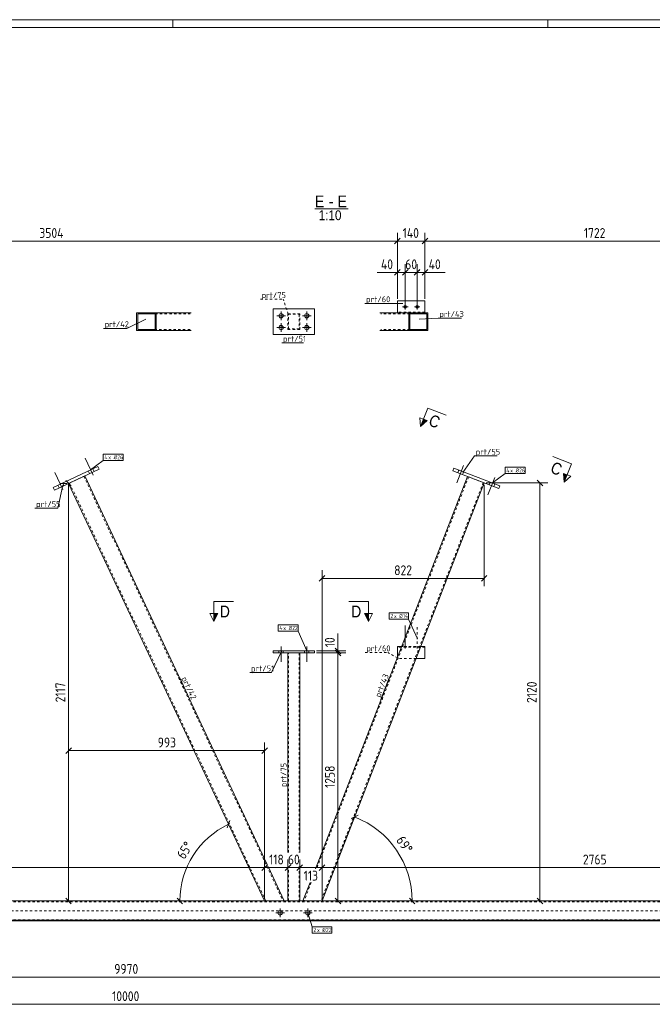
# Model space of a CAD drawing. Header units: millimetres. Extents: x 1 to 1188, y 1 to 840.
# Tile 5 of 6: x 540 to 861, y 341 to 840. Entities that reach past the tile are written whole.
import ezdxf

# ---------------------------------------------------------------- set-up
doc = ezdxf.new("R2010")
doc.units = ezdxf.units.MM
doc.header["$LTSCALE"] = 0.6
doc.linetypes.add('XKITLINE00', pattern=[0])
doc.linetypes.add('XKITLINE02', pattern=[4, 2, -2])
for name, color, linetype, lineweight in [('Bolt', 7, 'Continuous', 0), ('BoltMark', 3, 'Continuous', 0), ('DrawingSheet', 5, 'Continuous', 0), ('OtherObjectType', 1, 'Continuous', 0), ('Part', 2, 'Continuous', 0), ('PartMark', 3, 'Continuous', 0), ('Section', 6, 'Continuous', 0), ('Z-DIMENSIONS', 1, 'Continuous', 0)]:
    doc.layers.add(name, color=color, linetype=linetype, lineweight=lineweight)
doc.styles.add('ARIAL', font='ARIAL.TTF')
doc.styles.add('ISOCPEUR', font='ISOCPEUR.TTF')

msp = doc.modelspace()

# ---------------------------------------------------------------- hatches: boundary and pattern name
at = {"layer": 'Section'}
for points in [[(746.91, 636.75), (743.59, 633.74), (745.04, 637.47)], [(817.82, 609.25), (816.37, 605.52), (815.95, 609.97)], [(640.76, 538.97), (638.76, 534.97), (638.76, 538.97)], [(717.12, 538.97), (717.12, 534.97), (715.12, 538.97)]]:
    msp.add_hatch(color=6, dxfattribs=at).paths.add_polyline_path(points, flags=17)

# ---------------------------------------------------------------- linework, layer by layer
at = {"layer": 'Bolt', "color": 4, "linetype": 'XKITLINE00', "lineweight": 0}
for p, q in [((734.39, 694.42), (737.19, 694.42)), ((735.79, 695.82), (735.79, 693.02)), ((740.39, 694.42), (743.19, 694.42)), ((741.79, 695.82), (741.79, 693.02)), ((670.63, 689.92), (675.03, 689.92)), ((672.83, 687.72), (672.83, 692.12)), ((683.63, 689.92), (688.03, 689.92)), ((685.83, 687.72), (685.83, 692.12)), ((670.63, 683.92), (675.03, 683.92)), ((672.83, 681.72), (672.83, 686.12)), ((683.63, 683.92), (688.03, 683.92)), ((685.83, 681.72), (685.83, 686.12))]:
    msp.add_line(p, q, dxfattribs=at)
at = {"layer": 'Bolt', "color": 3, "linetype": 'XKITLINE00', "lineweight": 0}
for p, q in [((577.58, 609.09), (573.55, 617.69)), ((577.58, 609.09), (573.55, 617.69)), ((765.29, 614.06), (761.86, 605.21)), ((765.29, 614.06), (761.86, 605.21)), ((562.19, 601.87), (558.16, 610.47)), ((562.19, 601.87), (558.16, 610.47)), ((575.77, 609.89), (575.13, 611.25)), ((575.77, 609.89), (575.13, 611.25)), ((578.12, 611), (577.49, 612.36)), ((578.12, 611), (577.49, 612.36)), ((763, 611.74), (762.45, 610.34)), ((763, 611.74), (762.45, 610.34)), ((765.42, 610.8), (764.88, 609.4)), ((765.42, 610.8), (764.88, 609.4)), ((560.38, 602.67), (559.74, 604.03)), ((560.38, 602.67), (559.74, 604.03)), ((562.73, 603.78), (562.1, 605.14)), ((562.73, 603.78), (562.1, 605.14)), ((781.14, 607.92), (777.71, 599.06)), ((781.14, 607.92), (777.71, 599.06)), ((778.85, 605.59), (778.3, 604.19)), ((778.85, 605.59), (778.3, 604.19)), ((781.27, 604.65), (780.73, 603.25)), ((781.27, 604.65), (780.73, 603.25)), ((735.79, 521.15), (735.79, 532.9)), ((671.73, 519.97), (671.73, 518.97)), ((671.73, 519.97), (671.73, 518.97)), ((672.83, 522.22), (672.83, 514.47)), ((672.83, 522.22), (672.83, 514.47)), ((673.93, 519.97), (673.93, 518.97)), ((673.93, 519.97), (673.93, 518.97)), ((684.73, 519.97), (684.73, 518.97)), ((684.73, 519.97), (684.73, 518.97)), ((685.83, 522.22), (685.83, 514.47)), ((685.83, 522.22), (685.83, 514.47)), ((686.93, 519.97), (686.93, 518.97)), ((686.93, 519.97), (686.93, 518.97)), ((735.09, 521.9), (735.09, 522.2)), ((736.49, 521.9), (736.49, 522.2)), ((672.33, 384.99), (672.33, 389.39)), ((686.33, 384.99), (686.33, 389.39)), ((670.13, 387.19), (674.53, 387.19)), ((684.13, 387.19), (688.53, 387.19))]:
    msp.add_line(p, q, dxfattribs=at)
at = {"layer": 'Bolt', "color": 3, "linetype": 'XKITLINE02', "lineweight": 0}
for p, q in [((741.79, 521.15), (741.79, 532.9)), ((741.09, 521.9), (741.09, 522.2)), ((742.49, 521.9), (742.49, 522.2))]:
    msp.add_line(p, q, dxfattribs=at)
at = {"layer": 'Bolt', "color": 4, "linetype": 'XKITLINE00', "lineweight": 0}
for centre, radius in [((735.79, 694.42), 0.7), ((741.79, 694.42), 0.7), ((672.83, 689.92), 1.1), ((685.83, 689.92), 1.1), ((672.83, 683.92), 1.1), ((685.83, 683.92), 1.1)]:
    msp.add_circle(centre, radius, dxfattribs=at)
at = {"layer": 'Bolt', "color": 3, "linetype": 'XKITLINE00', "lineweight": 0}
for centre in [(672.33, 387.19), (686.33, 387.19)]:
    msp.add_circle(centre, 1.1, dxfattribs=at)
at = {"layer": 'BoltMark', "color": 7, "linetype": 'XKITLINE00', "lineweight": 0}
for p, q in [((582.67, 619.77), (592.81, 619.77)), ((582.67, 616.57), (582.67, 619.77)), ((592.81, 616.57), (592.81, 619.77)), ((576.31, 611.8), (582.67, 616.57)), ((582.67, 616.57), (592.81, 616.57)), ((780.06, 605.12), (786.42, 609.88)), ((786.42, 613.08), (796.56, 613.08)), ((786.42, 609.88), (786.42, 613.08)), ((786.42, 609.88), (796.56, 609.88)), ((796.56, 609.88), (796.56, 613.08)), ((727.67, 539.28), (737.46, 539.28)), ((727.67, 536.08), (727.67, 539.28)), ((737.46, 536.08), (737.46, 539.28)), ((727.67, 536.08), (737.46, 536.08)), ((741.96, 526.05), (737.46, 536.08)), ((671.37, 533.2), (681.5, 533.2)), ((671.37, 530), (671.37, 533.2)), ((671.37, 530), (681.5, 530)), ((681.5, 530), (681.5, 533.2)), ((685.83, 519.97), (681.5, 530)), ((686.33, 387.19), (688.66, 380.1)), ((688.66, 380.1), (698.62, 380.1)), ((688.66, 376.9), (688.66, 380.1)), ((698.62, 376.9), (698.62, 380.1)), ((688.66, 376.9), (698.62, 376.9))]:
    msp.add_line(p, q, dxfattribs=at)
at = {"layer": 'DrawingSheet', "color": 2, "linetype": 'XKITLINE00', "lineweight": 0}
for p, q in [((1188, 840), (1, 840)), ((618, 836), (618, 840)), ((808, 836), (808, 840))]:
    msp.add_line(p, q, dxfattribs=at)
at = {"layer": 'DrawingSheet', "color": 3, "linetype": 'XKITLINE00', "lineweight": 0}
msp.add_line((1184, 836), (5, 836), dxfattribs=at)
at = {"layer": 'OtherObjectType', "color": 6, "linetype": 'XKITLINE00', "lineweight": 0}
msp.add_line((689.92, 744.11), (706.86, 744.11), dxfattribs=at)
at = {"layer": 'Part', "color": 2, "linetype": 'XKITLINE00', "lineweight": 0}
for p, q in [((731.79, 697.42), (731.79, 691.42)), ((731.79, 697.42), (745.79, 697.42)), ((745.79, 697.42), (745.79, 691.42)), ((599.64, 682.42), (599.64, 691.42)), ((599.64, 691.42), (627.25, 691.42)), ((600.19, 682.92), (600.19, 690.92)), ((600.19, 690.92), (609.02, 690.92)), ((609.02, 682.92), (609.02, 690.92)), ((609.58, 682.42), (609.58, 691.42)), ((668.83, 680.42), (668.83, 693.42)), ((668.83, 693.42), (689.83, 693.42)), ((689.83, 693.42), (689.83, 680.42)), ((731.79, 691.42), (722.96, 691.42)), ((733.96, 691.42), (731.79, 691.42)), ((747.21, 691.42), (733.96, 691.42)), ((737.56, 682.42), (737.56, 691.42)), ((746.68, 690.92), (738.1, 690.92)), ((738.1, 690.92), (738.1, 682.92)), ((746.68, 682.92), (746.68, 690.92)), ((747.21, 691.42), (747.21, 682.42)), ((627.25, 682.42), (599.64, 682.42)), ((609.02, 682.92), (600.19, 682.92)), ((689.83, 680.42), (668.83, 680.42)), ((747.21, 682.42), (722.96, 682.42)), ((738.1, 682.92), (746.68, 682.92)), ((557.3, 602.89), (579.93, 613.5)), ((557.94, 601.53), (580.57, 612.15)), ((580.57, 612.15), (579.93, 613.5)), ((760.48, 612.71), (759.94, 611.31)), ((759.94, 611.31), (783.25, 602.28)), ((783.79, 603.67), (760.48, 612.71)), ((664.51, 393.19), (565.18, 604.93)), ((665.77, 411.71), (573.33, 608.75)), ((690.27, 409.53), (767.4, 608.42)), ((775.79, 605.17), (693.59, 393.19)), ((557.94, 601.53), (557.3, 602.89)), ((783.25, 602.28), (783.79, 603.67)), ((668.83, 518.97), (668.83, 519.97)), ((668.83, 519.97), (689.83, 519.97)), ((689.83, 519.97), (689.83, 518.97)), ((731.79, 522.2), (731.79, 516.59)), ((733.96, 522.2), (731.79, 522.2)), ((745.79, 522.2), (743.62, 522.2)), ((745.79, 522.2), (745.79, 516.2)), ((689.83, 518.97), (668.83, 518.97)), ((676.33, 417.73), (676.33, 518.97)), ((682.33, 417.73), (682.33, 518.97)), ((745.79, 516.2), (741.29, 516.2)), ((674.45, 393.19), (666.23, 410.73)), ((676.33, 393.19), (676.33, 410.73)), ((682.33, 393.19), (682.33, 410.73)), ((683.94, 393.19), (687.56, 402.53)), ((976.33, 393.19), (95.8, 393.19)), ((976.33, 383.19), (95.8, 383.19))]:
    msp.add_line(p, q, dxfattribs=at)
at = {"layer": 'Part', "color": 7, "linetype": 'XKITLINE02', "lineweight": 0}
for p, q in [((609.02, 690.92), (626.7, 690.92)), ((682.33, 690.92), (676.33, 690.92)), ((676.33, 690.92), (676.33, 682.92)), ((676.63, 683.22), (676.63, 690.62)), ((676.63, 690.62), (682.03, 690.62)), ((682.03, 690.62), (682.03, 683.22)), ((682.33, 682.92), (682.33, 690.92)), ((738.1, 690.92), (723.49, 690.92)), ((745.79, 691.72), (731.79, 691.72)), ((733.96, 691.42), (731.79, 691.42)), ((745.79, 691.42), (733.96, 691.42)), ((626.7, 682.92), (609.02, 682.92)), ((676.33, 682.92), (682.33, 682.92)), ((682.03, 683.22), (676.63, 683.22)), ((738.1, 682.92), (723.49, 682.92)), ((573.33, 608.75), (565.18, 604.93)), ((665.06, 393.19), (565.63, 605.14)), ((572.87, 608.54), (673.9, 393.19)), ((767.86, 608.24), (690.81, 409.53)), ((775.32, 605.35), (693.06, 393.19)), ((767.4, 608.42), (775.79, 605.17)), ((745.79, 521.9), (731.79, 521.9)), ((743.62, 522.2), (733.96, 522.2)), ((676.33, 518.97), (682.33, 518.97)), ((676.63, 417.73), (676.63, 518.97)), ((682.03, 518.97), (682.03, 417.73)), ((731.79, 516.59), (731.79, 516.2)), ((741.29, 516.2), (731.79, 516.2)), ((676.63, 393.19), (676.63, 410.73)), ((682.03, 410.73), (682.03, 393.19)), ((688.1, 402.53), (684.48, 393.19)), ((1092.8, 392.79), (95.8, 392.79)), ((674.45, 393.19), (664.51, 393.19)), ((676.33, 393.19), (682.33, 393.19)), ((693.59, 393.19), (683.94, 393.19)), ((1086.76, 388.19), (101.76, 388.19)), ((1092.8, 383.59), (95.8, 383.59)), ((101.76, 383.49), (1086.76, 383.49)), ((1086.76, 383.19), (101.76, 383.19))]:
    msp.add_line(p, q, dxfattribs=at)
at = {"layer": 'PartMark', "color": 7, "linetype": 'XKITLINE02', "lineweight": 0}
for p, q in [((662.4, 698.27), (673.91, 698.27)), ((676.5, 690.71), (673.91, 698.27)), ((715.49, 519.16), (727.01, 519.16)), ((731.96, 516.31), (727.01, 519.16))]:
    msp.add_line(p, q, dxfattribs=at)
at = {"layer": 'PartMark', "color": 7, "linetype": 'XKITLINE00', "lineweight": 0}
for p, q in [((715.38, 696.16), (726.89, 696.16)), ((734.62, 696.19), (726.89, 696.16)), ((604.27, 688.19), (594.61, 683.5)), ((742.86, 688.18), (752.52, 688.67)), ((752.52, 688.67), (764.29, 688.67)), ((582.84, 683.5), (594.61, 683.5)), ((673.23, 676.12), (684.22, 676.12)), ((764.94, 610.51), (770.94, 618.8)), ((770.94, 618.8), (782.45, 618.8)), ((562.21, 604.07), (559.62, 592.31)), ((548.11, 592.31), (559.62, 592.31)), ((673.06, 519.74), (668.06, 508.98)), ((621.48, 506.34), (626.48, 495.69)), ((657.06, 508.98), (668.06, 508.98)), ((723.45, 495.36), (727.7, 506.33)), ((676.23, 450.33), (676.23, 461.84))]:
    msp.add_line(p, q, dxfattribs=at)
at = {"layer": 'Section', "color": 6, "linetype": 'XKITLINE00', "lineweight": 0}
for p, q in [((747.21, 643.06), (743.59, 633.74)), ((747.21, 643.06), (756.53, 639.45)), ((743.59, 633.74), (743.18, 638.19)), ((746.91, 636.75), (743.18, 638.19)), ((743.59, 633.74), (746.91, 636.75)), ((819.99, 614.84), (810.66, 618.46)), ((819.99, 614.84), (816.37, 605.52)), ((815.95, 609.97), (819.68, 608.53)), ((816.37, 605.52), (815.95, 609.97)), ((819.68, 608.53), (816.37, 605.52)), ((638.76, 544.97), (648.76, 544.97)), ((638.76, 544.97), (638.76, 534.97)), ((717.12, 544.97), (707.12, 544.97)), ((717.12, 544.97), (717.12, 534.97)), ((638.76, 534.97), (636.76, 538.97)), ((640.76, 538.97), (636.76, 538.97)), ((638.76, 534.97), (640.76, 538.97)), ((715.12, 538.97), (719.12, 538.97)), ((717.12, 534.97), (715.12, 538.97)), ((719.12, 538.97), (717.12, 534.97))]:
    msp.add_line(p, q, dxfattribs=at)
at = {"layer": 'Z-DIMENSIONS', "color": 7, "linetype": 'XKITLINE00', "lineweight": 0}
for p, q in [((733.2, 729.18), (730.37, 726.35)), ((733.2, 729.18), (730.37, 726.35)), ((731.79, 698.42), (731.79, 731.86)), ((731.79, 698.42), (731.79, 731.86)), ((747.2, 729.18), (744.37, 726.35)), ((747.2, 729.18), (744.37, 726.35)), ((745.79, 698.42), (745.79, 731.86)), ((745.79, 698.42), (745.79, 731.86)), ((381.36, 727.76), (731.79, 727.76)), ((731.79, 727.76), (745.79, 727.76)), ((745.79, 727.76), (918.02, 727.76)), ((731.79, 698.42), (731.79, 715.98)), ((735.79, 695.42), (735.79, 715.98)), ((741.79, 695.42), (741.79, 715.98)), ((745.79, 698.42), (745.79, 715.98)), ((731.79, 711.88), (721.59, 711.88)), ((731.79, 711.88), (721.59, 711.88)), ((733.2, 713.3), (730.37, 710.47)), ((731.79, 711.88), (735.79, 711.88)), ((737.2, 713.3), (734.37, 710.47)), ((736.39, 712.48), (734.37, 710.47)), ((735.79, 695.42), (735.79, 712.48)), ((735.79, 711.88), (741.79, 711.88)), ((743.2, 713.3), (740.37, 710.47)), ((742.39, 712.48), (740.37, 710.47)), ((741.79, 695.42), (741.79, 712.48)), ((741.79, 711.88), (745.79, 711.88)), ((743.2, 713.3), (742.79, 712.89)), ((747.2, 713.3), (744.37, 710.47)), ((745.79, 711.88), (755.98, 711.88)), ((745.79, 711.88), (755.98, 711.88)), ((564.18, 604.93), (560.99, 604.93)), ((563.67, 606.34), (566.5, 603.51)), ((565.09, 393.19), (565.09, 604.93)), ((775.79, 604.17), (775.79, 552.76)), ((776.79, 605.17), (808.02, 605.17)), ((802.61, 606.58), (805.44, 603.75)), ((804.02, 393.19), (804.02, 605.17)), ((565.18, 603.93), (565.18, 465.45)), ((693.59, 394.19), (693.59, 560.86)), ((695.01, 558.17), (692.18, 555.34)), ((693.59, 556.76), (775.79, 556.76)), ((777.2, 558.17), (774.37, 555.34)), ((701.66, 519.97), (701.66, 528.88)), ((701.66, 519.97), (701.66, 528.88)), ((690.83, 519.97), (705.66, 519.97)), ((700.25, 521.39), (703.08, 518.56)), ((700.25, 520.39), (703.08, 517.56)), ((700.25, 520.39), (703.08, 517.56)), ((701.66, 518.97), (701.66, 519.97)), ((690.83, 518.97), (705.66, 518.97)), ((690.83, 518.97), (705.66, 518.97)), ((701.66, 393.19), (701.66, 518.97)), ((566.59, 470.86), (563.76, 468.03)), ((565.18, 469.45), (664.51, 469.45)), ((665.93, 470.86), (663.1, 468.03)), ((664.51, 394.19), (664.51, 473.55)), ((710.12, 435.81), (693.59, 393.19)), ((711.95, 436.62), (708.29, 435.01)), ((646.94, 433.99), (645.58, 430.23)), ((646.26, 432.11), (664.51, 393.19)), ((405.17, 410.13), (664.51, 410.13)), ((665.93, 411.54), (663.1, 408.72)), ((665.77, 411.39), (663.1, 408.72)), ((664.51, 394.19), (664.51, 414.23)), ((664.51, 394.19), (664.51, 414.23)), ((664.51, 410.13), (676.33, 410.13)), ((677.74, 411.54), (674.91, 408.72)), ((676.93, 410.73), (674.91, 408.72)), ((676.33, 394.19), (676.33, 414.23)), ((676.33, 394.19), (676.33, 410.73)), ((676.33, 410.13), (682.33, 410.13)), ((683.74, 411.54), (680.91, 408.72)), ((682.93, 410.73), (680.91, 408.72)), ((682.33, 394.19), (682.33, 414.23)), ((682.33, 394.19), (682.33, 410.73)), ((682.33, 410.13), (693.59, 410.13)), ((683.74, 411.54), (683.34, 411.14)), ((695.01, 411.54), (692.18, 408.72)), ((695.01, 411.54), (692.61, 409.15)), ((693.59, 394.19), (693.59, 414.23)), ((693.59, 394.19), (693.59, 414.13)), ((693.59, 410.13), (970.07, 410.13)), ((563.67, 394.61), (566.5, 391.78)), ((620.12, 394.61), (622.94, 391.78)), ((700.25, 394.61), (703.08, 391.78)), ((740.72, 391.78), (737.89, 394.61)), ((802.61, 394.61), (805.44, 391.78)), ((663.51, 393.19), (560.99, 393.19)), ((663.51, 393.19), (621.53, 393.19)), ((621.53, 393.19), (664.51, 393.19)), ((739.3, 393.19), (693.59, 393.19)), ((694.59, 393.19), (808.02, 393.19)), ((694.59, 393.19), (739.3, 393.19)), ((694.59, 393.19), (705.66, 393.19)), ((95.8, 354.65), (1092.8, 354.65)), ((94.3, 340.81), (1094.3, 340.81))]:
    msp.add_line(p, q, dxfattribs=at)
for centre, radius, start, end in [((693.59, 393.19), 45.71, 0, 68.8062), ((664.51, 393.19), 42.98, 115.1336, 180)]:
    msp.add_arc(centre, radius, start, end, dxfattribs=at)
at = {"layer": 'Z-DIMENSIONS', "color": 3}
for p in [(731.79, 727.76), (731.79, 727.76), (745.79, 727.76), (745.79, 727.76), (731.79, 711.88), (735.79, 711.88), (735.79, 711.88), (741.79, 711.88), (741.79, 711.88), (745.79, 711.88), (565.09, 604.93), (804.02, 605.17), (693.59, 556.76), (775.79, 556.76), (701.66, 519.97), (701.66, 518.97), (701.66, 518.97), (565.18, 469.45), (664.51, 469.45), (664.51, 410.13), (664.51, 410.13), (676.33, 410.13), (676.33, 410.13), (682.33, 410.13), (682.33, 410.13), (693.59, 410.13), (693.59, 410.13), (565.09, 393.19), (701.66, 393.19), (804.02, 393.19)]:
    msp.add_point(p, dxfattribs=at)
at = {"layer": 'Z-DIMENSIONS', "color": 7}
for p in [(710.12, 435.81), (646.26, 432.11), (621.53, 393.19), (739.3, 393.19)]:
    msp.add_point(p, dxfattribs=at)

# ---------------------------------------------------------------- texts
at = {"layer": 'BoltMark', "color": 3, "style": 'ISOCPEUR', "width": 0.85}
for s, p in [('4', (583.27, 617.17)), ('x Ø', (585.25, 617.17)), ('26', (589.8, 617.17)), ('4', (787.02, 610.48)), ('x Ø', (789, 610.48)), ('26', (793.55, 610.48)), ('2', (728.27, 536.68)), ('x Ø', (730.07, 536.68)), ('14', (734.62, 536.68)), ('4', (671.97, 530.6)), ('x Ø', (673.94, 530.6)), ('22', (678.5, 530.6)), ('2', (689.26, 377.5)), ('x Ø', (691.06, 377.5)), ('22', (695.61, 377.5))]:
    msp.add_text(s, height=2, dxfattribs=at).set_placement(p)
at = {"layer": 'OtherObjectType', "color": 6, "style": 'ARIAL', "width": 0.85}
for s, height, p in [('E', 6, (689.92, 744.86)), ('E', 6, (701.52, 744.86)), ('-', 6, (697.05, 744.86)), ('1:10', 5, (691.9, 738.36))]:
    msp.add_text(s, height=height, dxfattribs=at).set_placement(p)
at = {"layer": 'PartMark', "color": 3, "style": 'ISOCPEUR', "width": 0.85}
for s, p in [('prt/75', (663, 698.87)), ('prt/60', (715.98, 696.76)), ('prt/43', (753.12, 689.27)), ('prt/42', (583.44, 684.1)), ('prt/51', (673.83, 676.72)), ('prt/55', (771.54, 619.4)), ('prt/55', (548.71, 592.91)), ('prt/60', (716.09, 519.76)), ('prt/51', (657.66, 509.58))]:
    msp.add_text(s, height=3, dxfattribs=at).set_placement(p)
for s, rotation, p in [('prt/42', -64.8646, (622.28, 506.05)), ('prt/43', 68.8065, (723.1, 496.13)), ('prt/75', 90.0002, (675.63, 450.93))]:
    msp.add_text(s, height=3, rotation=rotation, dxfattribs=at).set_placement(p)
at = {"layer": 'Section', "color": 6, "style": 'ARIAL', "width": 0.85}
for p in [(747.12, 634.52), (808.91, 610.56)]:
    msp.add_text('C', height=6, rotation=-21.1937, dxfattribs=at).set_placement(p)
for p in [(641.76, 536.97), (708.34, 536.97)]:
    msp.add_text('D', height=6, dxfattribs=at).set_placement(p)
at = {"layer": 'Z-DIMENSIONS', "color": 3, "style": 'ISOCPEUR', "width": 0.85}
for s, p in [('3504', (550.34, 729.36)), ('140', (734.49, 729.36)), ('1722', (826.32, 729.36)), ('40', (723.47, 713.48)), ('60', (735.78, 713.48)), ('40', (747.66, 713.48)), ('822', (730.18, 558.36)), ('993', (610.33, 471.05)), ('118', (666.77, 411.73)), ('60', (676.32, 411.73)), ('2765', (825.82, 411.73)), ('113', (684.31, 403.53)), ('9970', (588.28, 356.25)), ('10000', (587.21, 342.41))]:
    msp.add_text(s, height=5, dxfattribs=at).set_placement(p)
for s, rotation, p in [('10', 90.0002, (700.06, 521.85)), ('2117', 90.0002, (563.49, 493.9)), ('2120', 90.0002, (802.42, 493.6)), ('1258', 90.0002, (700.06, 450.5)), ('69°', -55.5941, (730.94, 423.98)), ('65°', 57.5651, (623.82, 413.96))]:
    msp.add_text(s, height=5, rotation=rotation, dxfattribs=at).set_placement(p)

doc.saveas('drawing.dxf')
